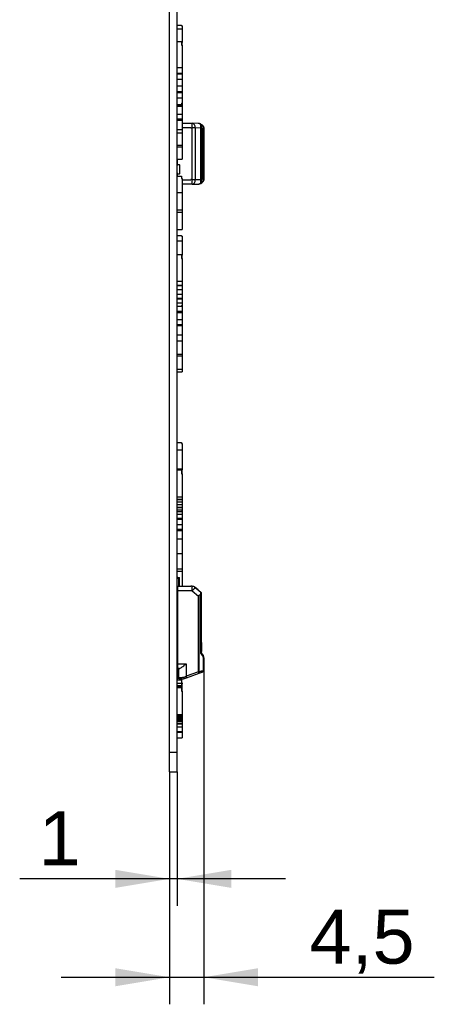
# Model space of a CAD drawing. Header units: millimetres. Extents: x 10 to 580, y 10 to 410.
# Tile 10 of 24: x 344 to 371, y 129 to 192. Entities that reach past the tile are written whole.
import ezdxf
from ezdxf.enums import TextEntityAlignment as Align

# ---------------------------------------------------------------- set-up
doc = ezdxf.new("R2010")
doc.units = ezdxf.units.MM
doc.layers.add('Default', color=7, linetype='Continuous')
doc.layers.add('RDLED_1-4_800MM_', color=7, linetype='Continuous')
doc.styles.add('SEACAD_Arial', font='arial.ttf')
doc.dimstyles.new('ISO', dxfattribs={"dimtxt": 3.5, "dimasz": 3.5, "dimexe": 1.75, "dimexo": 0, "dimgap": 0.875, "dimtad": 1, "dimlfac": 2, "dimtxsty": 'SEACAD_Arial', "dimblk1": '_SE_FILLED', "dimblk2": '_SE_FILLED', "dimsah": 1, "dimcen": 1.75, "dimadec": 0, "dimazin": 0, "dimtfac": 0.5, "dimtdec": 3, "dimtmove": 0, "dimatfit": 3, "dimfxl": 1, "dimarcsym": 0})

# ---------------------------------------------------------------- blocks, each defined once
blk = doc.blocks.new('SE1')
at = {"layer": 'RDLED_1-4_800MM_', "color": 7, "linetype": 'Continuous'}
for p, q in [((353.439, 145.075), (353.439, 341.766)), ((353.939, 145.075), (353.939, 341.766)), ((353.939, 192.057), (354.214, 192.057)), ((353.939, 191.823), (354.264, 191.823)), ((354.214, 192.057), (354.214, 192.024)), ((354.214, 192.024), (354.264, 192.024)), ((354.264, 192.024), (354.264, 191.823)), ((354.264, 191.823), (354.264, 190.954)), ((353.939, 191.015), (354.214, 191.015)), ((354.214, 191.015), (354.214, 190.773)), ((354.214, 190.954), (354.264, 190.954)), ((354.214, 190.773), (354.264, 190.773)), ((354.264, 190.773), (354.264, 190.954)), ((354.264, 190.773), (354.264, 189.32)), ((353.939, 189.32), (354.264, 189.32)), ((354.264, 189.32), (354.264, 188.974)), ((353.939, 188.974), (354.264, 188.974)), ((353.939, 188.925), (354.264, 188.925)), ((353.939, 188.579), (354.264, 188.579)), ((354.264, 188.974), (354.264, 188.925)), ((354.264, 188.925), (354.264, 188.579)), ((354.264, 188.579), (354.264, 188.135)), ((353.939, 188.135), (354.264, 188.135)), ((354.264, 188.135), (354.264, 187.774)), ((353.939, 187.774), (354.264, 187.774)), ((353.939, 187.722), (354.264, 187.722)), ((353.939, 187.36), (354.264, 187.36)), ((354.264, 187.774), (354.264, 187.722)), ((354.264, 187.722), (354.264, 187.36)), ((354.264, 187.36), (354.264, 187.023)), ((353.939, 186.948), (354.214, 186.948)), ((353.939, 186.894), (354.264, 186.894)), ((353.939, 186.822), (354.264, 186.822)), ((354.214, 187.023), (354.214, 186.948)), ((354.214, 187.023), (354.264, 187.023)), ((354.264, 187.023), (354.264, 186.894)), ((354.264, 186.894), (354.264, 186.822)), ((354.264, 186.822), (354.264, 186.321)), ((353.939, 186.321), (354.264, 186.321)), ((353.939, 186.018), (354.264, 186.018)), ((353.939, 185.929), (354.264, 185.929)), ((354.264, 186.321), (354.264, 186.018)), ((354.264, 186.018), (354.264, 185.929)), ((354.264, 185.929), (354.264, 185.312)), ((353.939, 185.312), (354.264, 185.312)), ((354.264, 185.726), (354.917, 185.721)), ((354.823, 185.429), (354.264, 185.429)), ((354.264, 185.312), (354.264, 185.115)), ((354.823, 185.422), (354.823, 185.429)), ((354.823, 185.422), (354.917, 185.421)), ((355.317, 185.717), (354.917, 185.721)), ((355.108, 185.421), (354.917, 185.421)), ((354.917, 182.087), (354.917, 185.421)), ((355.478, 185.418), (355.108, 185.42)), ((355.108, 185.42), (355.108, 182.088)), ((355.478, 182.09), (355.478, 185.418)), ((355.514, 185.417), (355.514, 185.582)), ((355.514, 185.417), (355.514, 182.091)), ((355.611, 182.007), (355.611, 185.501)), ((355.664, 185.462), (355.664, 182.046)), ((353.939, 185.115), (354.264, 185.115)), ((354.264, 185.115), (354.264, 184.313)), ((353.939, 184.313), (354.264, 184.313)), ((353.939, 184.199), (354.264, 184.199)), ((354.264, 184.313), (354.264, 184.199)), ((354.264, 184.199), (354.264, 183.398)), ((353.939, 183.398), (354.264, 183.398)), ((353.958, 183.354), (353.939, 183.354)), ((353.964, 183.354), (353.958, 183.354)), ((353.958, 183.354), (353.964, 183.354)), ((353.964, 183.017), (353.964, 183.398)), ((353.939, 182.992), (353.989, 183.042)), ((353.989, 183.042), (354.014, 183.067)), ((354.089, 183.042), (353.989, 183.042)), ((354.014, 183.067), (354.089, 183.067)), ((354.089, 183.042), (354.089, 183.067)), ((354.089, 183.042), (354.089, 182.467)), ((353.989, 182.467), (353.939, 182.517)), ((353.939, 182.31), (354.214, 182.31)), ((353.964, 182.31), (353.964, 182.492)), ((354.014, 182.442), (353.989, 182.467)), ((353.989, 182.467), (354.089, 182.467)), ((354.089, 182.442), (354.014, 182.442)), ((354.089, 182.442), (354.089, 182.467)), ((354.214, 182.31), (354.214, 182.157)), ((354.214, 182.157), (354.264, 182.157)), ((354.264, 182.157), (354.264, 181.241)), ((354.264, 182.079), (354.823, 182.079)), ((354.917, 182.087), (354.823, 182.086)), ((354.823, 182.079), (354.823, 182.086)), ((354.917, 182.087), (355.108, 182.087)), ((355.108, 182.088), (355.478, 182.09)), ((355.514, 181.926), (355.514, 182.091)), ((354.917, 181.787), (354.264, 181.782)), ((354.917, 181.787), (355.317, 181.791)), ((355.463, 181.848), (355.451, 181.844)), ((353.939, 181.241), (354.264, 181.241)), ((354.264, 181.241), (354.264, 180.132)), ((353.939, 180.132), (354.264, 180.132)), ((353.939, 179.974), (354.264, 179.974)), ((354.264, 180.132), (354.264, 179.974)), ((354.264, 179.974), (354.264, 178.865)), ((353.939, 178.865), (354.264, 178.865)), ((353.939, 178.476), (354.214, 178.476)), ((354.214, 178.476), (354.214, 178.426)), ((354.214, 178.426), (354.264, 178.426)), ((354.264, 178.426), (354.264, 178.129)), ((353.939, 178.129), (354.264, 178.129)), ((354.264, 178.129), (354.264, 177.194)), ((353.939, 177.238), (354.214, 177.238)), ((354.214, 177.238), (354.214, 176.992)), ((354.214, 177.194), (354.264, 177.194)), ((354.214, 176.992), (354.264, 176.992)), ((354.264, 176.992), (354.264, 177.194)), ((354.264, 176.992), (354.264, 175.516)), ((353.939, 175.516), (354.264, 175.516)), ((353.939, 175.268), (354.264, 175.268)), ((353.939, 175.233), (354.264, 175.233)), ((354.264, 175.516), (354.264, 175.268)), ((354.264, 175.268), (354.264, 175.233)), ((354.264, 175.233), (354.264, 174.985)), ((353.939, 174.985), (354.264, 174.985)), ((353.939, 174.677), (354.264, 174.677)), ((353.939, 174.417), (354.264, 174.417)), ((354.264, 174.985), (354.264, 174.677)), ((354.264, 174.677), (354.264, 174.417)), ((354.264, 174.417), (354.264, 174.38)), ((353.939, 174.38), (354.264, 174.38)), ((353.939, 174.12), (354.264, 174.12)), ((353.939, 173.895), (354.214, 173.895)), ((354.214, 173.949), (354.214, 173.895)), ((354.214, 173.949), (354.264, 173.949)), ((354.214, 173.932), (354.264, 173.932)), ((354.264, 174.38), (354.264, 174.12)), ((354.264, 174.12), (354.264, 173.949)), ((354.264, 173.949), (354.264, 173.932)), ((354.264, 173.932), (354.264, 173.57)), ((353.939, 173.57), (354.264, 173.57)), ((353.939, 173.548), (354.264, 173.548)), ((353.939, 173.484), (354.264, 173.484)), ((354.264, 173.57), (354.264, 173.548)), ((354.264, 173.548), (354.264, 173.484)), ((354.264, 173.484), (354.264, 173.035)), ((353.939, 173.035), (354.264, 173.035)), ((353.939, 172.726), (354.264, 172.726)), ((353.939, 172.642), (354.264, 172.642)), ((354.264, 173.035), (354.264, 172.726)), ((354.264, 172.726), (354.264, 172.642)), ((354.264, 172.642), (354.264, 172.052)), ((353.939, 172.052), (354.264, 172.052)), ((354.264, 172.052), (354.264, 171.655)), ((353.939, 171.655), (354.264, 171.655)), ((354.264, 171.655), (354.264, 170.804)), ((353.939, 170.804), (354.264, 170.804)), ((353.939, 170.683), (354.264, 170.683)), ((354.264, 170.804), (354.264, 170.683)), ((354.264, 170.683), (354.264, 169.832)), ((353.939, 169.832), (354.264, 169.832)), ((353.939, 169.666), (354.264, 169.666)), ((354.264, 169.832), (354.264, 169.666)), ((353.939, 165.081), (354.214, 165.081)), ((354.214, 165.081), (354.214, 165.016)), ((354.214, 165.016), (354.264, 165.016)), ((354.264, 165.016), (354.264, 164.623)), ((353.939, 164.623), (354.264, 164.623)), ((354.264, 164.623), (354.264, 163.33)), ((353.939, 163.388), (354.214, 163.388)), ((353.939, 163.363), (354.214, 163.363)), ((353.939, 163.339), (354.214, 163.339)), ((353.939, 163.318), (354.214, 163.318)), ((353.939, 163.317), (354.214, 163.317)), ((354.214, 163.388), (354.214, 163.363)), ((354.214, 163.363), (354.214, 163.339)), ((354.214, 163.339), (354.214, 163.318)), ((354.214, 163.33), (354.264, 163.33)), ((354.214, 163.318), (354.264, 163.318)), ((354.214, 163.318), (354.214, 163.317)), ((354.214, 163.317), (354.214, 163.068)), ((354.214, 163.302), (354.264, 163.302)), ((354.214, 163.29), (354.264, 163.29)), ((354.214, 163.068), (354.264, 163.068)), ((354.264, 163.318), (354.264, 163.33)), ((354.264, 163.302), (354.264, 163.318)), ((354.264, 163.29), (354.264, 163.302)), ((354.264, 163.068), (354.264, 163.29)), ((354.264, 163.068), (354.264, 161.577)), ((353.939, 161.577), (354.264, 161.577)), ((353.939, 161.427), (354.264, 161.427)), ((353.939, 161.406), (354.264, 161.406)), ((353.939, 161.256), (354.264, 161.256)), ((353.939, 161.07), (354.264, 161.07)), ((354.264, 161.577), (354.264, 161.427)), ((354.264, 161.427), (354.264, 161.406)), ((354.264, 161.406), (354.264, 161.256)), ((354.264, 161.256), (354.264, 161.07)), ((354.264, 161.07), (354.264, 160.913)), ((353.939, 160.913), (354.264, 160.913)), ((353.939, 160.891), (354.264, 160.891)), ((353.939, 160.734), (354.264, 160.734)), ((353.939, 160.619), (354.214, 160.619)), ((353.939, 160.455), (354.264, 160.455)), ((354.214, 160.651), (354.214, 160.619)), ((354.214, 160.651), (354.264, 160.651)), ((354.264, 160.913), (354.264, 160.891)), ((354.264, 160.891), (354.264, 160.734)), ((354.264, 160.734), (354.264, 160.651)), ((354.264, 160.651), (354.264, 160.455)), ((354.264, 160.455), (354.264, 160.205)), ((353.939, 160.205), (354.264, 160.205)), ((353.939, 160.192), (354.264, 160.192)), ((353.939, 160.14), (354.264, 160.14)), ((353.939, 159.778), (354.264, 159.778)), ((354.264, 160.205), (354.264, 160.192)), ((354.264, 160.192), (354.264, 160.14)), ((354.264, 160.14), (354.264, 159.778)), ((354.264, 159.778), (354.264, 159.482)), ((353.939, 159.482), (354.264, 159.482)), ((353.939, 159.405), (354.264, 159.405)), ((354.264, 159.482), (354.264, 159.405)), ((354.264, 159.405), (354.264, 158.87)), ((353.939, 158.87), (354.264, 158.87)), ((354.264, 158.87), (354.264, 157.91)), ((353.939, 157.91), (354.264, 157.91)), ((354.264, 157.91), (354.264, 156.921)), ((353.939, 156.921), (354.264, 156.921)), ((353.939, 156.78), (354.264, 156.78)), ((354.264, 156.921), (354.264, 156.78)), ((354.264, 156.78), (354.264, 155.799)), ((353.989, 156.352), (353.939, 156.352)), ((353.989, 156.352), (354.089, 156.352)), ((354.089, 156.277), (354.014, 156.277)), ((354.014, 156.277), (354.014, 155.801)), ((354.089, 156.277), (354.089, 156.352)), ((354.089, 155.8), (354.089, 156.277)), ((353.964, 155.802), (354.823, 155.794)), ((353.964, 155.802), (353.964, 155.502)), ((354.917, 155.493), (353.964, 155.502)), ((353.964, 155.502), (353.964, 150.777)), ((354.823, 155.794), (354.823, 155.794)), ((354.917, 155.793), (354.823, 155.794)), ((354.917, 155.493), (355.317, 155.158)), ((355.108, 155.723), (355.478, 155.412)), ((355.293, 155.567), (355.108, 155.723)), ((355.514, 155.222), (355.514, 155.335)), ((355.317, 150.263), (355.317, 155.158)), ((355.339, 155.158), (355.317, 155.158)), ((355.339, 155.158), (355.339, 150.263)), ((355.463, 155.262), (355.451, 155.264)), ((355.459, 151.453), (355.459, 155.222)), ((355.514, 155.222), (355.459, 155.222)), ((355.514, 151.484), (355.514, 155.222)), ((355.514, 152.151), (355.514, 151.585)), ((353.939, 151.041), (353.964, 151.041)), ((353.939, 151.002), (353.964, 150.977)), ((353.964, 151.453), (353.958, 151.456)), ((355.611, 151.343), (355.514, 151.485)), ((355.642, 150.354), (355.642, 151.173)), ((355.664, 151.173), (355.642, 151.173)), ((355.664, 151.173), (355.664, 150.354)), ((353.964, 150.677), (353.939, 150.677)), ((353.964, 150.777), (353.964, 150.477)), ((353.964, 150.777), (354.518, 150.777)), ((354.058, 150.477), (353.964, 150.477)), ((354.014, 149.902), (354.014, 150.477)), ((354.014, 150.477), (354.014, 149.902)), ((354.514, 150.773), (354.518, 150.777)), ((354.518, 150.777), (354.518, 149.973)), ((355.317, 150.263), (354.518, 149.973)), ((355.317, 150.263), (355.339, 150.263)), ((355.518, 150.317), (355.642, 150.354)), ((355.642, 150.354), (355.664, 150.354)), ((355.664, 150.852), (355.664, 150.354)), ((353.939, 149.827), (353.989, 149.827)), ((353.939, 149.734), (354.214, 149.734)), ((354.048, 149.827), (353.989, 149.827)), ((354.014, 149.902), (354.186, 149.902)), ((354.114, 149.802), (354.252, 149.802)), ((354.214, 149.734), (354.214, 149.557)), ((354.252, 149.801), (354.272, 149.802)), ((354.357, 149.926), (354.361, 149.915)), ((354.423, 149.832), (354.552, 149.879)), ((354.552, 149.879), (355.351, 150.169)), ((354.812, 149.974), (355.264, 150.138)), ((355.351, 150.169), (355.346, 150.168)), ((353.939, 149.524), (354.214, 149.524)), ((353.939, 149.387), (354.214, 149.387)), ((353.939, 149.325), (354.214, 149.325)), ((353.939, 149.291), (354.214, 149.291)), ((353.939, 149.268), (354.214, 149.268)), ((353.939, 149.257), (354.214, 149.257)), ((354.214, 149.557), (354.264, 149.557)), ((354.214, 149.524), (354.214, 149.387)), ((354.214, 149.476), (354.264, 149.476)), ((354.214, 149.387), (354.214, 149.325)), ((354.214, 149.359), (354.264, 149.359)), ((354.214, 149.325), (354.214, 149.291)), ((354.214, 149.306), (354.264, 149.306)), ((354.214, 149.291), (354.214, 149.268)), ((354.214, 149.275), (354.264, 149.275)), ((354.214, 149.268), (354.214, 149.257)), ((354.214, 149.257), (354.214, 149.007)), ((354.214, 149.256), (354.264, 149.256)), ((354.214, 149.248), (354.264, 149.248)), ((354.214, 149.007), (354.264, 149.007)), ((354.264, 149.557), (354.264, 149.476)), ((354.264, 149.359), (354.264, 149.476)), ((354.264, 149.306), (354.264, 149.359)), ((354.264, 149.275), (354.264, 149.306)), ((354.264, 149.256), (354.264, 149.275)), ((354.264, 149.248), (354.264, 149.256)), ((354.264, 149.007), (354.264, 149.248)), ((354.264, 149.007), (354.264, 147.508)), ((353.939, 147.508), (354.264, 147.508)), ((353.939, 147.458), (354.264, 147.458)), ((353.939, 147.451), (354.264, 147.451)), ((353.939, 147.401), (354.264, 147.401)), ((353.939, 147.33), (354.264, 147.33)), ((353.939, 147.277), (354.264, 147.277)), ((353.939, 147.27), (354.264, 147.27)), ((353.939, 147.217), (354.264, 147.217)), ((353.939, 147.184), (354.214, 147.184)), ((353.939, 147.137), (354.264, 147.137)), ((353.939, 147.067), (354.264, 147.067)), ((354.214, 147.195), (354.214, 147.184)), ((354.214, 147.195), (354.264, 147.195)), ((354.264, 147.508), (354.264, 147.458)), ((354.264, 147.458), (354.264, 147.451)), ((354.264, 147.451), (354.264, 147.401)), ((354.264, 147.401), (354.264, 147.33)), ((354.264, 147.33), (354.264, 147.277)), ((354.264, 147.277), (354.264, 147.27)), ((354.264, 147.27), (354.264, 147.217)), ((354.264, 147.217), (354.264, 147.195)), ((354.264, 147.195), (354.264, 147.137)), ((354.264, 147.137), (354.264, 147.067)), ((354.264, 147.067), (354.264, 146.949)), ((353.939, 146.949), (354.264, 146.949)), ((353.939, 146.921), (354.264, 146.921)), ((353.939, 146.895), (354.264, 146.895)), ((353.939, 146.712), (354.264, 146.712)), ((353.939, 146.409), (354.264, 146.409)), ((354.264, 146.949), (354.264, 146.921)), ((354.264, 146.921), (354.264, 146.895)), ((354.264, 146.895), (354.264, 146.712)), ((354.264, 146.712), (354.264, 146.409)), ((354.264, 146.409), (354.264, 146.357)), ((353.939, 146.357), (354.264, 146.357)), ((353.939, 145.995), (354.264, 145.995)), ((354.264, 146.357), (354.264, 145.995)), ((353.439, 145.075), (353.939, 145.075)), ((353.439, 143.802), (353.439, 145.075)), ((353.939, 143.802), (353.939, 145.075)), ((353.439, 143.802), (353.939, 143.802))]:
    blk.add_line(p, q, dxfattribs=at)
for centre, radius, start, end in [((355.239, 185.322), 0.403, 58.27416, 78.75689), ((355.253, 185.27), 0.452, 62.90125, 81.89825), ((355.221, 185.182), 0.545, 64.11549, 78.62543), ((355.214, 185.179), 0.55, 63.612, 67.64276), ((354.54, 185.438), 0.939, 358.7671, 13.9785), ((355.425, 185.579), 0.0896, 1.97916, 72.988), ((355.223, 185.193), 0.534, 45.23396, 63.77757), ((355.414, 185.582), 0.1, 0.00003, 63.61245), ((355.296, 185.179), 0.45, 45.61686, 61.07643), ((355.28, 185.235), 0.463, 39.02551, 46.54098), ((355.538, 185.524), 0.0767, 341.9631, 38.25319), ((355.278, 184.992), 0.608, 50.61629, 56.78286), ((355.559, 185.459), 0.106, 19.25338, 38.79691), ((355.564, 185.462), 0.1, 0, 18.84122), ((354.645, 182.057), 0.834, 345.19449, 2.31985), ((355.251, 182.245), 0.459, 278.2677, 296.97266), ((355.252, 182.242), 0.456, 278.22731, 296.93888), ((355.214, 182.329), 0.55, 283.15323, 283.84996), ((355.214, 182.329), 0.55, 292.30605, 296.38791), ((355.414, 181.926), 0.1, 296.38765, 0.00552), ((355.214, 182.329), 0.55, 296.71121, 314.38678), ((355.424, 181.93), 0.0907, 295.74831, 357.32561), ((355.297, 182.328), 0.449, 298.88998, 314.41781), ((355.291, 182.5), 0.588, 303.06741, 309.45213), ((353.889, 156.277), 0.125, 0, 36.8699), ((354.239, 155.327), 0.3, 180, 203.55646), ((354.915, 155.493), 0.3, 50.00001, 89.5), ((353.986, 155.609), 1.505, 346.78021, 352.4956), ((355.413, 155.335), 0.101, 0.32146, 49.68482), ((355.263, 155.211), 0.196, 3.1568, 15.88234), ((354.239, 151.352), 0.3, 159.70365, 180), ((354.239, 151.352), 0.3, 156.44354, 159.70355), ((339.44, 137.788), 21.055, 39.87367, 40.46565), ((355.463, 151.17), 0.179, 0.95869, 40.61248), ((355.364, 151.173), 0.3, 24.38887, 34.50679), ((355.401, 151.191), 0.259, 17.74369, 34.93987), ((355.364, 151.173), 0.3, 0.00019, 19.89112), ((352.54, 158.119), 8.432, 289.47095, 290.52943), ((353.662, 155.421), 5.513, 289.44003, 290.55957), ((355.564, 150.354), 0.1, 290.00073, 360), ((353.889, 149.902), 0.125, 323.1301, 0), ((354.114, 149.902), 0.1, 180, 270), ((354.187, 150.516), 0.615, 269.95283, 286.10481), ((354.252, 150.301), 0.5, 270.00444, 290.00278), ((350.32, 164.073), 14.712, 285.92596, 286.58098), ((351.628, 148.895), 3.085, 18.59551, 20.44838)]:
    blk.add_arc(centre, radius, start, end, dxfattribs=at)
for centre, major_axis, ratio, start_param, end_param in [((354.915, 185.421), (-0.003, -0.3), 0.008726, 1.570872, 3.1416), ((354.915, 185.421), (0.003, 0.3), 0.642773, 4.717324, 6.283185), ((354.915, 182.087), (-0.003, 0.3), 0.642773, 3.141571, 4.707452), ((354.915, 182.087), (-0.003, 0.3), 0.008726, 3.141566, 4.712313), ((354.915, 155.493), (-0.003, -0.3), 0.008726, 1.570846, 3.141593), ((354.915, 155.493), (-0.193, -0.23), 0.006685, 1.576384, 3.142265), ((355.317, 150.263), (0.0342, -0.094), 0.0082, 0, 1.567917)]:
    blk.add_ellipse(centre, major_axis=major_axis, ratio=ratio, start_param=start_param, end_param=end_param, dxfattribs=at)
for points, knots in [([(355.459, 185.672), (355.458, 185.672), (355.456, 185.671), (355.453, 185.667), (355.451, 185.665)], [0, 0, 0, 0, 0.490273, 1, 1, 1, 1]), ([(355.317, 181.791), (355.323, 181.791), (355.334, 181.793), (355.38, 181.807), (355.422, 181.829), (355.451, 181.844)], [0, 0, 0, 0, 0.238833, 0.466354, 1, 1, 1, 1]), ([(355.451, 181.844), (355.452, 181.843), (355.454, 181.84), (355.456, 181.838), (355.457, 181.836), (355.458, 181.836), (355.459, 181.836)], [0, 0, 0, 0, 0.211713, 0.474031, 0.694983, 1, 1, 1, 1]), ([(355.604, 181.942), (355.61, 181.949), (355.621, 181.96), (355.633, 181.974), (355.641, 181.984), (355.646, 181.99), (355.649, 181.994), (355.651, 181.998), (355.653, 182.001), (355.654, 182.004), (355.656, 182.008), (355.658, 182.013), (355.66, 182.02), (355.662, 182.03), (355.663, 182.039), (355.663, 182.044), (355.663, 182.045)], [0, 0, 0, 0, 0.188451, 0.362896, 0.4716, 0.574224, 0.662184, 0.712472, 0.734087, 0.754415, 0.77454, 0.806818, 0.845098, 0.906964, 0.98086, 1, 1, 1, 1]), ([(355.317, 155.158), (355.323, 155.172), (355.334, 155.199), (355.38, 155.243), (355.422, 155.256), (355.451, 155.264)], [0, 0, 0, 0, 0.238833, 0.466354, 1, 1, 1, 1]), ([(355.459, 155.222), (355.447, 155.22), (355.424, 155.219), (355.393, 155.21), (355.368, 155.198), (355.349, 155.18), (355.342, 155.165), (355.339, 155.158)], [0, 0, 0, 0, 0.264912, 0.488067, 0.676456, 0.841557, 1, 1, 1, 1]), ([(355.459, 151.453), (355.465, 151.456), (355.477, 151.46), (355.491, 151.467), (355.502, 151.473), (355.509, 151.477), (355.513, 151.481), (355.514, 151.483), (355.514, 151.484)], [0, 0, 0, 0, 0.194806, 0.378183, 0.550239, 0.71111, 0.860962, 1, 1, 1, 1]), ([(354.058, 150.477), (354.072, 150.479), (354.104, 150.484), (354.174, 150.523), (354.26, 150.581), (354.376, 150.665), (354.463, 150.733), (354.514, 150.773)], [0, 0, 0, 0, 0.143515, 0.309335, 0.500359, 0.701605, 1, 1, 1, 1]), ([(355.339, 150.263), (355.356, 150.268), (355.389, 150.278), (355.435, 150.292), (355.478, 150.305), (355.505, 150.313), (355.518, 150.317)], [0, 0, 0, 0, 0.264042, 0.518706, 0.764017, 1, 1, 1, 1]), ([(355.351, 150.169), (355.355, 150.171), (355.356, 150.182), (355.351, 150.216), (355.346, 150.24), (355.339, 150.263)], [0, 0, 0, 0, 0.5, 0.5, 1, 1, 1, 1]), ([(355.518, 150.317), (355.523, 150.295), (355.523, 150.274), (355.516, 150.24), (355.508, 150.228), (355.497, 150.223)], [0, 0, 0, 0, 0.5, 0.5, 1, 1, 1, 1]), ([(355.642, 150.354), (355.645, 150.332), (355.642, 150.311), (355.627, 150.278), (355.614, 150.265), (355.598, 150.26)], [0, 0, 0, 0, 0.5, 0.5, 1, 1, 1, 1]), ([(354.252, 149.802), (354.234, 149.802), (354.217, 149.812), (354.193, 149.849), (354.186, 149.875), (354.186, 149.902)], [0, 0, 0, 0, 0.5, 0.5, 1, 1, 1, 1]), ([(354.361, 149.915), (354.37, 149.891), (354.381, 149.868), (354.404, 149.836), (354.415, 149.829), (354.423, 149.832)], [0, 0, 0, 0, 0.5, 0.5, 1, 1, 1, 1])]:
    blk.add_open_spline(points, degree=3, knots=knots, dxfattribs=at)
for points in [[(355.514, 185.417), (355.514, 185.417), (355.501, 185.417), (355.478, 185.418)], [(355.478, 182.09), (355.501, 182.091), (355.514, 182.091), (355.514, 182.091)], [(355.463, 155.262), (355.493, 155.252), (355.514, 155.237), (355.514, 155.222)]]:
    blk.add_open_spline(points, degree=3, dxfattribs=at)
for points in [[(355.611, 182.007), (355.62, 181.978), (355.616, 181.953), (355.599, 181.936)], [(355.611, 151.343), (355.62, 151.33), (355.616, 151.31), (355.599, 151.287)]]:
    blk.add_rational_spline(points, [1.05939443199, 0.980194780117, 0.980201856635, 1.05941566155], degree=3, dxfattribs=at)
blk = doc.blocks.new('DMBLK4')
at = {"layer": 'Default', "linetype": 'Continuous'}
for points in [[(349.939, 136.294), (353.439, 136.877), (349.939, 137.461)], [(357.439, 136.294), (357.439, 137.461), (353.939, 136.877)]]:
    blk.add_hatch(color=7, dxfattribs=at).paths.add_polyline_path(points)
at = {"layer": 'Default', "color": 7, "linetype": 'Continuous'}
for p, q in [((353.439, 143.802), (353.439, 135.127)), ((353.939, 143.802), (353.939, 135.127)), ((360.939, 136.877), (343.754, 136.877))]:
    blk.add_line(p, q, dxfattribs=at)
at = {"layer": 'Default', "color": 7, "linetype": 'Continuous', "style": 'SEACAD_Arial'}
blk.add_text('1', height=3.5, dxfattribs=at).set_placement((344.979, 141.252), align=Align.TOP_LEFT)
blk = doc.blocks.new('_SE_FILLED')
at = {"color": 0}
blk.add_line((0, 0), (-1, 0), dxfattribs=at)
blk.add_solid([(0, 0), (-1, -0.1665), (-1, 0.1665), (0, 0)], dxfattribs=at)
blk = doc.blocks.new('DMBLK5')
at = {"layer": 'Default', "linetype": 'Continuous'}
for points in [[(349.939, 129.935), (353.439, 130.518), (349.939, 131.102)], [(359.164, 129.935), (359.164, 131.102), (355.664, 130.518)]]:
    blk.add_hatch(color=7, dxfattribs=at).paths.add_polyline_path(points)
at = {"layer": 'Default', "color": 7, "linetype": 'Continuous'}
for p, q in [((355.664, 150.354), (355.664, 128.768)), ((353.439, 143.802), (353.439, 128.768)), ((346.439, 130.518), (370.568, 130.518))]:
    blk.add_line(p, q, dxfattribs=at)
at = {"layer": 'Default', "color": 7, "linetype": 'Continuous', "style": 'SEACAD_Arial'}
blk.add_text('4,5', height=3.5, dxfattribs=at).set_placement((362.495, 134.893), align=Align.TOP_LEFT)

msp = doc.modelspace()

# ---------------------------------------------------------------- block references
at = {"layer": 'Default'}
msp.add_blockref('SE1', (0, 0), dxfattribs=at)

# ---------------------------------------------------------------- dimensions: what is measured, and where the dimension line sits
at = {"layer": 'Default', "color": 7, "linetype": 'Continuous'}
for base, p1, p2, text, picture, middle in [((355.6641, 130.5184), (353.4391, 143.8015), (355.6641, 150.3535), '\\A1;{} 4,5', 'DMBLK5', (358.8198, 130.5184)), ((353.4391, 136.8774), (353.9391, 143.8015), (353.4391, 143.8015), '\\A1;<>', 'DMBLK4', (348.9435, 136.8774))]:
    dim = msp.add_linear_dim(base=base, p1=p1, p2=p2, text=text, dimstyle='ISO', dxfattribs=at)
    dim.commit()
    dim.dimension.update_dxf_attribs({"geometry": picture, "text_midpoint": middle, "dimtype": 160})

doc.saveas('drawing.dxf')
